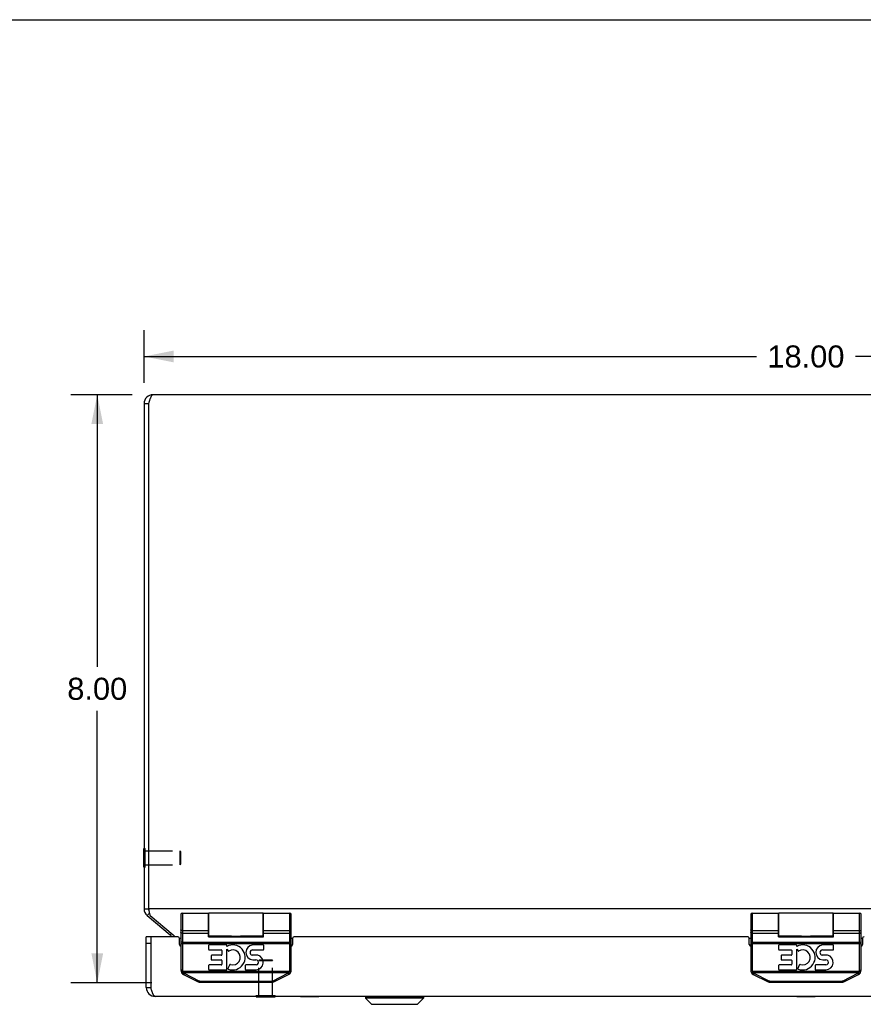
# Model space of a CAD drawing. Header units: inches. Extents: x 0 to 68, y 0 to 44.
# Tile 5 of 9: x 13.4 to 24.9, y 30.6 to 44. Entities that reach past the tile are written whole.
import ezdxf

# ---------------------------------------------------------------- set-up
doc = ezdxf.new("R2010")
doc.units = ezdxf.units.IN
doc.header["$LTSCALE"] = 3.74
doc.header["$MEASUREMENT"] = 0
doc.linetypes.add('HIDDEN', pattern=[0.2, 0.1, -0.1])
doc.layers.get('0').update_dxf_attribs({"linetype": 'CONTINUOUS'})
for name, color, linetype in [('02___PRT_ALL_AXES', 7, 'CONTINUOUS'), ('06___PRT_ALL_SURFS', 7, 'CONTINUOUS'), ('DEFAULT_2', 8, 'HIDDEN'), ('DIMENSIONS', 7, 'CONTINUOUS')]:
    doc.layers.add(name, color=color, linetype=linetype)
doc.styles.get("Standard").update_dxf_attribs({"font": 'arial.ttf'})
doc.dimstyles.new('DIMSTYLE_1', dxfattribs={"dimtxt": 0.3, "dimasz": 0.4, "dimexe": 0.09, "dimexo": 0.07, "dimgap": 0.0375, "dimtad": 0, "dimtih": 1, "dimtoh": 1, "dimzin": 4, "dimdsep": 46, "dimtxsty": 'Standard', "dimblk": '_FILLED', "dimblk1": '_FILLED', "dimblk2": '_FILLED', "dimcen": 0.09, "dimazin": 1, "dimtfac": 1, "dimtofl": 0, "dimtmove": 0, "dimatfit": 3, "dimldrblk": '_FILLED', "dimfxl": 0, "dimtolj": 1, "dimtzin": 4, "dimarcsym": 0})

# ---------------------------------------------------------------- blocks, each defined once
blk = doc.blocks.new('_FILLED')
at = {"color": 0, "linetype": 'ByBlock'}
blk.add_solid([(0, 0), (-1, 0.2), (-1, -0.2)], dxfattribs=at)
blk = doc.blocks.new('*D3')
at = {"layer": 'DIMENSIONS', "color": 2, "linetype": 'Continuous'}
for p, q in [((15.088, 39.059), (15.088, 39.779)), ((33.088, 39.059), (33.088, 39.779)), ((15.088, 39.419), (23.414, 39.419)), ((33.088, 39.419), (24.763, 39.419))]:
    blk.add_line(p, q, dxfattribs=at)
at = {"layer": 'DIMENSIONS', "color": 2, "linetype": 'Continuous', "xscale": 0.4, "yscale": 0.4, "zscale": 0.4, "rotation": 180}
blk.add_blockref('_FILLED', (15.088, 39.419), dxfattribs=at)
at = {"layer": 'DIMENSIONS', "color": 2, "linetype": 'Continuous', "xscale": 0.4, "yscale": 0.4, "zscale": 0.4}
blk.add_blockref('_FILLED', (33.088, 39.419), dxfattribs=at)
at = {"layer": 'DIMENSIONS', "color": 2, "linetype": 'Continuous', "insert": (24.088, 39.569), "char_height": 0.3, "width": 1.04833, "attachment_point": 2, "line_spacing_factor": 0.9}
blk.add_mtext('18.00', dxfattribs=at)
blk = doc.blocks.new('*D5')
at = {"layer": 'DIMENSIONS', "color": 2, "linetype": 'Continuous'}
for p, q in [((14.928, 38.899), (14.091, 38.899)), ((14.451, 38.899), (14.451, 35.199)), ((14.451, 30.899), (14.451, 34.599)), ((15.192, 30.899), (14.091, 30.899))]:
    blk.add_line(p, q, dxfattribs=at)
at = {"layer": 'DIMENSIONS', "color": 2, "linetype": 'Continuous', "xscale": 0.4, "yscale": 0.4, "zscale": 0.4}
for p, rotation in [((14.451, 38.899), 90), ((14.451, 30.899), 270)]:
    blk.add_blockref('_FILLED', p, dxfattribs=dict(at, rotation=rotation))
at = {"layer": 'DIMENSIONS', "color": 2, "linetype": 'Continuous', "insert": (14.451, 35.049), "char_height": 0.3, "width": 0.81524, "attachment_point": 2, "line_spacing_factor": 0.9}
blk.add_mtext('8.00', dxfattribs=at)

msp = doc.modelspace()

# ---------------------------------------------------------------- linework, layer by layer
at = {"color": 7, "linetype": 'Continuous'}
for p, q in [((0, 44), (68, 44)), ((15.0884, 38.7791), (15.1484, 38.7791)), ((15.0844, 32.4721), (15.0844, 32.7281)), ((15.0844, 32.7281), (15.0884, 32.7281)), ((15.0844, 32.4721), (15.0884, 32.4721)), ((15.0884, 31.9061), (15.1484, 31.9061)), ((15.1313, 31.8141), (15.1605, 31.849)), ((15.5884, 31.827), (15.5884, 31.0697)), ((15.6084, 31.847), (15.6084, 31.0697)), ((15.9634, 31.5229), (15.9634, 31.847)), ((15.9684, 31.532), (15.9684, 31.847)), ((16.7084, 31.532), (16.7084, 31.847)), ((16.7134, 31.5229), (16.7134, 31.847)), ((17.0684, 31.0697), (17.0684, 31.847)), ((17.0884, 31.0697), (17.0884, 31.827)), ((23.3384, 31.827), (23.3384, 31.0697)), ((23.3584, 31.847), (23.3584, 31.0697)), ((23.7134, 31.5229), (23.7134, 31.847)), ((23.7184, 31.532), (23.7184, 31.847)), ((24.4584, 31.532), (24.4584, 31.847)), ((24.4634, 31.5229), (24.4634, 31.847)), ((24.8184, 31.0697), (24.8184, 31.847)), ((24.8384, 31.0697), (24.8384, 31.827)), ((15.5884, 31.6197), (15.5884, 31.6202)), ((15.5885, 31.6193), (15.5884, 31.6198)), ((15.6084, 31.6102), (15.9634, 31.6102)), ((15.6084, 31.6101), (15.9634, 31.6101)), ((16.7134, 31.6102), (17.0684, 31.6102)), ((16.7134, 31.6101), (17.0684, 31.6101)), ((17.0884, 31.6197), (17.0884, 31.6202)), ((23.3384, 31.6197), (23.3384, 31.6202)), ((23.3385, 31.6193), (23.3384, 31.6198)), ((23.3584, 31.6102), (23.7134, 31.6102)), ((23.3584, 31.6101), (23.7134, 31.6101)), ((24.4634, 31.6102), (24.8184, 31.6102)), ((24.4634, 31.6101), (24.8184, 31.6101)), ((24.8384, 31.6197), (24.8384, 31.6202)), ((15.1784, 31.524), (15.1184, 31.524)), ((15.1784, 31.524), (15.1784, 30.834)), ((15.4446, 31.5512), (15.4605, 31.5702)), ((15.6084, 31.5742), (15.9634, 31.5742)), ((15.9684, 31.5371), (15.9634, 31.5371)), ((15.9634, 31.5305), (16.7134, 31.5305)), ((15.9634, 31.5229), (16.7134, 31.5229)), ((16.2785, 31.532), (16.2835, 31.5321)), ((16.2931, 31.5322), (16.31, 31.5324)), ((16.31, 31.5324), (16.317, 31.5325)), ((16.3527, 31.5326), (16.3598, 31.5325)), ((16.3598, 31.5325), (16.3668, 31.5324)), ((16.3668, 31.5324), (16.3836, 31.5322)), ((16.3836, 31.5322), (16.3901, 31.5321)), ((16.7134, 31.5371), (16.7084, 31.5371)), ((16.7134, 31.5742), (17.0684, 31.5742)), ((23.3584, 31.5742), (23.7134, 31.5742)), ((23.7184, 31.5371), (23.7134, 31.5371)), ((23.7134, 31.5305), (24.4634, 31.5305)), ((23.7134, 31.5229), (24.4634, 31.5229)), ((24.0285, 31.532), (24.0335, 31.5321)), ((24.0431, 31.5322), (24.06, 31.5324)), ((24.06, 31.5324), (24.067, 31.5325)), ((24.1027, 31.5326), (24.1098, 31.5325)), ((24.1098, 31.5325), (24.1168, 31.5324)), ((24.1168, 31.5324), (24.1336, 31.5322)), ((24.1336, 31.5322), (24.1401, 31.5321)), ((24.4634, 31.5371), (24.4584, 31.5371)), ((24.4634, 31.5742), (24.8184, 31.5742)), ((15.1784, 31.434), (15.1184, 31.434)), ((15.5884, 31.4343), (17.0884, 31.4343)), ((15.6084, 31.4535), (17.0693, 31.4535)), ((23.3384, 31.4343), (24.8384, 31.4343)), ((23.3584, 31.4535), (24.8193, 31.4535)), ((15.6084, 31.0697), (15.5884, 31.0697)), ((15.6101, 31.0577), (15.5909, 31.0521)), ((15.6101, 31.0577), (17.0667, 31.0577)), ((15.6176, 31.0404), (17.0591, 31.0404)), ((15.6229, 31.0138), (15.8252, 30.9126)), ((15.6293, 31.024), (15.6285, 31.0224)), ((15.6302, 31.0256), (15.6293, 31.024)), ((15.631, 31.0272), (15.6302, 31.0256)), ((15.6319, 31.0289), (15.631, 31.0272)), ((15.6319, 31.0289), (15.8341, 30.9278)), ((16.8426, 30.9278), (17.0449, 31.0289)), ((16.8516, 30.9126), (17.0538, 31.0138)), ((17.0449, 31.0289), (17.0458, 31.0272)), ((17.0458, 31.0272), (17.0466, 31.0256)), ((17.0466, 31.0256), (17.0475, 31.024)), ((17.0475, 31.024), (17.0483, 31.0224)), ((17.0483, 31.0224), (17.0491, 31.021)), ((17.0667, 31.0577), (17.0859, 31.0521)), ((17.0684, 31.0697), (17.0884, 31.0697)), ((23.3584, 31.0697), (23.3384, 31.0697)), ((23.3601, 31.0577), (23.3409, 31.0521)), ((23.3601, 31.0577), (24.8167, 31.0577)), ((23.3676, 31.0404), (24.8091, 31.0404)), ((23.3729, 31.0138), (23.5752, 30.9126)), ((23.3793, 31.024), (23.3785, 31.0224)), ((23.3802, 31.0256), (23.3793, 31.024)), ((23.381, 31.0272), (23.3802, 31.0256)), ((23.3819, 31.0289), (23.381, 31.0272)), ((23.3819, 31.0289), (23.5841, 30.9278)), ((24.5926, 30.9278), (24.7949, 31.0289)), ((24.6016, 30.9126), (24.8038, 31.0138)), ((24.7949, 31.0289), (24.7958, 31.0272)), ((24.7958, 31.0272), (24.7966, 31.0256)), ((24.7966, 31.0256), (24.7975, 31.024)), ((24.7975, 31.024), (24.7983, 31.0224)), ((24.7983, 31.0224), (24.7991, 31.021)), ((24.8167, 31.0577), (24.8359, 31.0521)), ((24.8184, 31.0697), (24.8384, 31.0697)), ((15.1184, 30.834), (15.1784, 30.834)), ((15.8316, 30.9228), (15.8307, 30.9213)), ((15.8324, 30.9244), (15.8316, 30.9228)), ((15.8333, 30.9261), (15.8324, 30.9244)), ((15.8341, 30.9278), (15.8333, 30.9261)), ((15.8531, 30.9233), (15.8531, 30.906)), ((15.8531, 30.9233), (16.8236, 30.9233)), ((15.8531, 30.906), (16.8236, 30.906)), ((16.8236, 30.9233), (16.8236, 30.906)), ((16.8426, 30.9278), (16.8435, 30.9261)), ((16.8435, 30.9261), (16.8444, 30.9244)), ((16.8444, 30.9244), (16.8452, 30.9228)), ((16.8452, 30.9228), (16.846, 30.9213)), ((16.846, 30.9213), (16.8468, 30.9199)), ((23.5824, 30.9244), (23.5816, 30.9228)), ((23.5833, 30.9261), (23.5824, 30.9244)), ((23.5841, 30.9278), (23.5833, 30.9261)), ((23.6031, 30.9233), (24.5736, 30.9233)), ((23.6031, 30.9233), (23.6031, 30.906)), ((23.6031, 30.906), (24.5736, 30.906)), ((24.5736, 30.9233), (24.5736, 30.906)), ((24.5926, 30.9278), (24.5935, 30.9261)), ((24.5935, 30.9261), (24.5944, 30.9244)), ((24.5944, 30.9244), (24.5952, 30.9228)), ((24.5952, 30.9228), (24.596, 30.9213)), ((24.596, 30.9213), (24.5968, 30.9199)), ((16.6134, 30.71), (16.6134, 30.714)), ((16.6134, 30.71), (16.8694, 30.71)), ((16.8694, 30.71), (16.8694, 30.714)), ((18.0993, 30.711), (18.0993, 30.6922)), ((18.0993, 30.711), (18.8874, 30.711)), ((18.0993, 30.6922), (18.1825, 30.6091)), ((18.8874, 30.6922), (18.0993, 30.6922)), ((18.8874, 30.6922), (18.8043, 30.6091)), ((18.8874, 30.711), (18.8874, 30.6922)), ((18.1825, 30.6091), (18.8043, 30.6091)), ((18.1875, 30.607), (18.7993, 30.607))]:
    msp.add_line(p, q, dxfattribs=at)
at = {"color": 3, "linetype": 'Continuous'}
for p, q in [((32.9684, 38.8991), (15.2084, 38.8991)), ((15.0884, 38.7791), (15.0884, 31.9061)), ((15.1484, 38.7791), (15.1484, 31.9061)), ((15.1484, 31.9061), (15.1514, 31.8911)), ((33.0284, 31.9061), (15.1484, 31.9061)), ((15.1313, 31.8141), (15.4446, 31.5512)), ((15.1698, 31.8141), (15.4832, 31.5512)), ((15.1184, 30.834), (15.1184, 31.524)), ((15.1834, 30.8184), (15.1834, 31.524)), ((15.5484, 31.524), (15.1834, 31.524)), ((15.5684, 31.5052), (15.5884, 31.5052)), ((15.5684, 31.419), (15.5684, 31.504)), ((17.0884, 31.5052), (17.1084, 31.5052)), ((17.1084, 31.504), (17.1084, 31.419)), ((23.2984, 31.524), (17.1284, 31.524)), ((23.3184, 31.5052), (23.3384, 31.5052)), ((23.3184, 31.419), (23.3184, 31.504)), ((24.8384, 31.5052), (24.8584, 31.5052)), ((24.8584, 31.504), (24.8584, 31.419)), ((32.9384, 30.714), (15.2384, 30.714))]:
    msp.add_line(p, q, dxfattribs=at)
for points in [[(15.2084, 38.8991), (15.2059, 38.8988), (15.2034, 38.8981), (15.2009, 38.8968), (15.1984, 38.895), (15.1959, 38.8927), (15.1934, 38.8899), (15.1909, 38.8867), (15.1884, 38.883), (15.1859, 38.8789), (15.1834, 38.8743), (15.1809, 38.8693), (15.1784, 38.864), (15.1759, 38.8582), (15.1734, 38.8521), (15.1709, 38.8457), (15.1684, 38.8391), (15.1659, 38.8322), (15.1634, 38.8251), (15.1609, 38.8177), (15.1584, 38.8102), (15.1559, 38.8025), (15.1534, 38.7947), (15.1509, 38.7869), (15.1484, 38.7791)], [(15.1514, 31.8911), (15.153, 31.8837), (15.1545, 31.8764), (15.156, 31.8693), (15.1576, 31.8622), (15.1591, 31.8553), (15.1606, 31.8487), (15.1622, 31.8422), (15.1637, 31.836), (15.1652, 31.8301), (15.1668, 31.8244), (15.1683, 31.8191), (15.1698, 31.8141)], [(15.5104, 31.524), (15.5089, 31.5257), (15.5046, 31.5306), (15.5003, 31.5352), (15.496, 31.5396), (15.4918, 31.5438), (15.4875, 31.5477), (15.4832, 31.5512)], [(15.1897, 30.7989), (15.1876, 30.8053), (15.1855, 30.8118), (15.1834, 30.8184)], [(15.2384, 30.714), (15.2363, 30.7142), (15.2342, 30.7148), (15.232, 30.7157), (15.2299, 30.717), (15.2278, 30.7186), (15.2257, 30.7206), (15.2236, 30.7229), (15.2215, 30.7256), (15.2193, 30.7286), (15.2172, 30.732), (15.2151, 30.7356), (15.213, 30.7396), (15.2109, 30.7438), (15.2088, 30.7483), (15.2067, 30.7531), (15.2045, 30.7582), (15.2024, 30.7634), (15.2003, 30.7689), (15.1982, 30.7746), (15.1961, 30.7804), (15.194, 30.7865), (15.1918, 30.7926), (15.1897, 30.7989)]]:
    msp.add_lwpolyline(points, dxfattribs=at)
at = {"color": 7, "linetype": 'Continuous'}
for points in [[(15.6084, 31.6101), (15.6075, 31.6101), (15.6065, 31.6102), (15.6056, 31.6102), (15.6047, 31.6103), (15.6038, 31.6104), (15.6029, 31.6105), (15.602, 31.6107), (15.6012, 31.6108), (15.6003, 31.611), (15.5995, 31.6112), (15.5987, 31.6114), (15.5979, 31.6116), (15.5971, 31.6119), (15.5963, 31.6122), (15.5956, 31.6125), (15.5949, 31.6128), (15.5942, 31.6131), (15.5936, 31.6134), (15.593, 31.6138), (15.5924, 31.6141), (15.5919, 31.6145), (15.5914, 31.6149), (15.5909, 31.6153), (15.5905, 31.6157), (15.5901, 31.6161), (15.5897, 31.6166), (15.5894, 31.617), (15.5891, 31.6175), (15.5889, 31.6179), (15.5887, 31.6184), (15.5886, 31.6188), (15.5885, 31.6193)], [(15.6084, 31.6102), (15.6075, 31.6102), (15.6065, 31.6102), (15.6056, 31.6103), (15.6047, 31.6103), (15.6038, 31.6104), (15.6029, 31.6106), (15.602, 31.6107), (15.6012, 31.6108), (15.6003, 31.611), (15.5995, 31.6112), (15.5987, 31.6114), (15.5979, 31.6117), (15.5971, 31.6119), (15.5963, 31.6122), (15.5956, 31.6125), (15.5949, 31.6128), (15.5942, 31.6131), (15.5936, 31.6135), (15.593, 31.6138), (15.5924, 31.6142), (15.5919, 31.6145), (15.5914, 31.6149), (15.5909, 31.6153), (15.5905, 31.6158), (15.5901, 31.6162), (15.5897, 31.6166), (15.5894, 31.617), (15.5891, 31.6175), (15.5889, 31.6179), (15.5887, 31.6184), (15.5886, 31.6189), (15.5885, 31.6193)], [(17.0684, 31.6101), (17.0693, 31.6101), (17.0702, 31.6102), (17.0711, 31.6102), (17.0721, 31.6103), (17.073, 31.6104), (17.0739, 31.6105), (17.0747, 31.6107), (17.0756, 31.6108), (17.0765, 31.611), (17.0773, 31.6112), (17.0781, 31.6114), (17.0789, 31.6116), (17.0797, 31.6119), (17.0804, 31.6122), (17.0812, 31.6125), (17.0819, 31.6128), (17.0825, 31.6131), (17.0832, 31.6134), (17.0838, 31.6138), (17.0843, 31.6141), (17.0849, 31.6145), (17.0854, 31.6149), (17.0859, 31.6153), (17.0863, 31.6157), (17.0867, 31.6161), (17.087, 31.6166), (17.0873, 31.617), (17.0876, 31.6175), (17.0879, 31.6179), (17.088, 31.6184), (17.0882, 31.6188), (17.0883, 31.6193), (17.0884, 31.6198)], [(17.0684, 31.6102), (17.0693, 31.6102), (17.0702, 31.6102), (17.0711, 31.6103), (17.0721, 31.6103), (17.073, 31.6104), (17.0739, 31.6106), (17.0747, 31.6107), (17.0756, 31.6108), (17.0765, 31.611), (17.0773, 31.6112), (17.0781, 31.6114), (17.0789, 31.6117), (17.0797, 31.6119), (17.0804, 31.6122), (17.0812, 31.6125), (17.0819, 31.6128), (17.0825, 31.6131), (17.0832, 31.6135), (17.0838, 31.6138), (17.0843, 31.6142), (17.0849, 31.6145), (17.0854, 31.6149), (17.0859, 31.6153), (17.0863, 31.6158), (17.0867, 31.6162), (17.087, 31.6166), (17.0873, 31.617), (17.0876, 31.6175), (17.0879, 31.6179), (17.088, 31.6184), (17.0882, 31.6189), (17.0883, 31.6193)], [(23.3584, 31.6101), (23.3575, 31.6101), (23.3565, 31.6102), (23.3556, 31.6102), (23.3547, 31.6103), (23.3538, 31.6104), (23.3529, 31.6105), (23.352, 31.6107), (23.3512, 31.6108), (23.3503, 31.611), (23.3495, 31.6112), (23.3487, 31.6114), (23.3479, 31.6116), (23.3471, 31.6119), (23.3463, 31.6122), (23.3456, 31.6125), (23.3449, 31.6128), (23.3442, 31.6131), (23.3436, 31.6134), (23.343, 31.6138), (23.3424, 31.6141), (23.3419, 31.6145), (23.3414, 31.6149), (23.3409, 31.6153), (23.3405, 31.6157), (23.3401, 31.6161), (23.3397, 31.6166), (23.3394, 31.617), (23.3391, 31.6175), (23.3389, 31.6179), (23.3387, 31.6184), (23.3386, 31.6188), (23.3385, 31.6193)], [(23.3584, 31.6102), (23.3575, 31.6102), (23.3565, 31.6102), (23.3556, 31.6103), (23.3547, 31.6103), (23.3538, 31.6104), (23.3529, 31.6106), (23.352, 31.6107), (23.3512, 31.6108), (23.3503, 31.611), (23.3495, 31.6112), (23.3487, 31.6114), (23.3479, 31.6117), (23.3471, 31.6119), (23.3463, 31.6122), (23.3456, 31.6125), (23.3449, 31.6128), (23.3442, 31.6131), (23.3436, 31.6135), (23.343, 31.6138), (23.3424, 31.6142), (23.3419, 31.6145), (23.3414, 31.6149), (23.3409, 31.6153), (23.3405, 31.6158), (23.3401, 31.6162), (23.3397, 31.6166), (23.3394, 31.617), (23.3391, 31.6175), (23.3389, 31.6179), (23.3387, 31.6184), (23.3386, 31.6189), (23.3385, 31.6193)], [(24.8184, 31.6101), (24.8193, 31.6101), (24.8202, 31.6102), (24.8211, 31.6102), (24.8221, 31.6103), (24.823, 31.6104), (24.8239, 31.6105), (24.8247, 31.6107), (24.8256, 31.6108), (24.8265, 31.611), (24.8273, 31.6112), (24.8281, 31.6114), (24.8289, 31.6116), (24.8297, 31.6119), (24.8304, 31.6122), (24.8312, 31.6125), (24.8319, 31.6128), (24.8325, 31.6131), (24.8332, 31.6134), (24.8338, 31.6138), (24.8343, 31.6141), (24.8349, 31.6145), (24.8354, 31.6149), (24.8359, 31.6153), (24.8363, 31.6157), (24.8367, 31.6161), (24.837, 31.6166), (24.8373, 31.617), (24.8376, 31.6175), (24.8379, 31.6179), (24.838, 31.6184), (24.8382, 31.6188), (24.8383, 31.6193), (24.8384, 31.6198)], [(24.8184, 31.6102), (24.8193, 31.6102), (24.8202, 31.6102), (24.8211, 31.6103), (24.8221, 31.6103), (24.823, 31.6104), (24.8239, 31.6106), (24.8247, 31.6107), (24.8256, 31.6108), (24.8265, 31.611), (24.8273, 31.6112), (24.8281, 31.6114), (24.8289, 31.6117), (24.8297, 31.6119), (24.8304, 31.6122), (24.8312, 31.6125), (24.8319, 31.6128), (24.8325, 31.6131), (24.8332, 31.6135), (24.8338, 31.6138), (24.8343, 31.6142), (24.8349, 31.6145), (24.8354, 31.6149), (24.8359, 31.6153), (24.8363, 31.6158), (24.8367, 31.6162), (24.837, 31.6166), (24.8373, 31.617), (24.8376, 31.6175), (24.8379, 31.6179), (24.838, 31.6184), (24.8382, 31.6189), (24.8383, 31.6193)], [(15.6084, 31.5742), (15.6075, 31.5742), (15.6065, 31.5742), (15.6056, 31.5743), (15.6047, 31.5744), (15.6038, 31.5746), (15.6029, 31.5747), (15.602, 31.575), (15.6012, 31.5752), (15.6003, 31.5755), (15.5995, 31.5758), (15.5987, 31.5761), (15.5979, 31.5764), (15.5971, 31.5768), (15.5963, 31.5772), (15.5956, 31.5777), (15.5949, 31.5781), (15.5942, 31.5786), (15.5936, 31.5791), (15.593, 31.5796), (15.5924, 31.5802), (15.5919, 31.5808), (15.5914, 31.5813), (15.5909, 31.5819), (15.5905, 31.5826), (15.5901, 31.5832), (15.5897, 31.5838), (15.5894, 31.5845), (15.5891, 31.5852), (15.5889, 31.5858), (15.5887, 31.5865), (15.5886, 31.5872), (15.5885, 31.5879), (15.5884, 31.5886), (15.5884, 31.5893)], [(16.2835, 31.5321), (16.2867, 31.5321), (16.2931, 31.5322)], [(16.317, 31.5325), (16.3241, 31.5326), (16.3276, 31.5326), (16.3312, 31.5326), (16.3348, 31.5326), (16.3384, 31.5327), (16.342, 31.5326), (16.3456, 31.5326), (16.3491, 31.5326), (16.3527, 31.5326)], [(16.3901, 31.5321), (16.3932, 31.5321), (16.3983, 31.532)], [(17.0684, 31.5742), (17.0693, 31.5742), (17.0702, 31.5742), (17.0711, 31.5743), (17.0721, 31.5744), (17.073, 31.5746), (17.0739, 31.5747), (17.0747, 31.575), (17.0756, 31.5752), (17.0765, 31.5755), (17.0773, 31.5758), (17.0781, 31.5761), (17.0789, 31.5764), (17.0797, 31.5768), (17.0804, 31.5772), (17.0812, 31.5777), (17.0819, 31.5781), (17.0825, 31.5786), (17.0832, 31.5791), (17.0838, 31.5796), (17.0843, 31.5802), (17.0849, 31.5808), (17.0854, 31.5813), (17.0859, 31.5819), (17.0863, 31.5826), (17.0867, 31.5832), (17.087, 31.5838), (17.0873, 31.5845), (17.0876, 31.5852), (17.0879, 31.5858), (17.088, 31.5865), (17.0882, 31.5872), (17.0883, 31.5879), (17.0884, 31.5886), (17.0884, 31.5893)], [(23.3584, 31.5742), (23.3575, 31.5742), (23.3565, 31.5742), (23.3556, 31.5743), (23.3547, 31.5744), (23.3538, 31.5746), (23.3529, 31.5747), (23.352, 31.575), (23.3512, 31.5752), (23.3503, 31.5755), (23.3495, 31.5758), (23.3487, 31.5761), (23.3479, 31.5764), (23.3471, 31.5768), (23.3463, 31.5772), (23.3456, 31.5777), (23.3449, 31.5781), (23.3442, 31.5786), (23.3436, 31.5791), (23.343, 31.5796), (23.3424, 31.5802), (23.3419, 31.5808), (23.3414, 31.5813), (23.3409, 31.5819), (23.3405, 31.5826), (23.3401, 31.5832), (23.3397, 31.5838), (23.3394, 31.5845), (23.3391, 31.5852), (23.3389, 31.5858), (23.3387, 31.5865), (23.3386, 31.5872), (23.3385, 31.5879), (23.3384, 31.5886), (23.3384, 31.5893)], [(24.0335, 31.5321), (24.0367, 31.5321), (24.0431, 31.5322)], [(24.067, 31.5325), (24.0741, 31.5326), (24.0776, 31.5326), (24.0812, 31.5326), (24.0848, 31.5326), (24.0884, 31.5327), (24.092, 31.5326), (24.0956, 31.5326), (24.0991, 31.5326), (24.1027, 31.5326)], [(24.1401, 31.5321), (24.1432, 31.5321), (24.1483, 31.532)], [(24.8184, 31.5742), (24.8193, 31.5742), (24.8202, 31.5742), (24.8211, 31.5743), (24.8221, 31.5744), (24.823, 31.5746), (24.8239, 31.5747), (24.8247, 31.575), (24.8256, 31.5752), (24.8265, 31.5755), (24.8273, 31.5758), (24.8281, 31.5761), (24.8289, 31.5764), (24.8297, 31.5768), (24.8304, 31.5772), (24.8312, 31.5777), (24.8319, 31.5781), (24.8325, 31.5786), (24.8332, 31.5791), (24.8338, 31.5796), (24.8343, 31.5802), (24.8349, 31.5808), (24.8354, 31.5813), (24.8359, 31.5819), (24.8363, 31.5826), (24.8367, 31.5832), (24.837, 31.5838), (24.8373, 31.5845), (24.8376, 31.5852), (24.8379, 31.5858), (24.838, 31.5865), (24.8382, 31.5872), (24.8383, 31.5879), (24.8384, 31.5886), (24.8384, 31.5893)], [(15.6084, 31.4535), (15.6075, 31.4535), (15.6065, 31.4535), (15.6056, 31.4535), (15.6047, 31.4535), (15.6038, 31.4536), (15.6029, 31.4536), (15.602, 31.4537), (15.6012, 31.4537), (15.6003, 31.4538), (15.5995, 31.4538), (15.5987, 31.4539), (15.5979, 31.454), (15.5971, 31.454), (15.5963, 31.4541), (15.5956, 31.4542), (15.5949, 31.4543), (15.5942, 31.4544), (15.5936, 31.4545), (15.593, 31.4546), (15.5924, 31.4547), (15.5919, 31.4548), (15.5914, 31.4549), (15.5909, 31.4551), (15.5905, 31.4552), (15.5901, 31.4553), (15.5897, 31.4555), (15.5894, 31.4556), (15.5891, 31.4557), (15.5889, 31.4559), (15.5887, 31.456), (15.5886, 31.4561), (15.5885, 31.4563), (15.5884, 31.4564), (15.5884, 31.4566)], [(17.0693, 31.4535), (17.0702, 31.4535), (17.0711, 31.4535), (17.0721, 31.4535), (17.073, 31.4536), (17.0739, 31.4536), (17.0747, 31.4537), (17.0756, 31.4537), (17.0765, 31.4538), (17.0773, 31.4538), (17.0781, 31.4539), (17.0789, 31.454), (17.0797, 31.454), (17.0804, 31.4541), (17.0812, 31.4542), (17.0819, 31.4543), (17.0825, 31.4544), (17.0832, 31.4545), (17.0838, 31.4546), (17.0843, 31.4547), (17.0849, 31.4548), (17.0854, 31.4549), (17.0859, 31.4551), (17.0863, 31.4552), (17.0867, 31.4553), (17.087, 31.4555), (17.0873, 31.4556), (17.0876, 31.4557), (17.0879, 31.4559), (17.088, 31.456), (17.0882, 31.4561), (17.0883, 31.4563), (17.0884, 31.4564), (17.0884, 31.4566)], [(23.3584, 31.4535), (23.3575, 31.4535), (23.3565, 31.4535), (23.3556, 31.4535), (23.3547, 31.4535), (23.3538, 31.4536), (23.3529, 31.4536), (23.352, 31.4537), (23.3512, 31.4537), (23.3503, 31.4538), (23.3495, 31.4538), (23.3487, 31.4539), (23.3479, 31.454), (23.3471, 31.454), (23.3463, 31.4541), (23.3456, 31.4542), (23.3449, 31.4543), (23.3442, 31.4544), (23.3436, 31.4545), (23.343, 31.4546), (23.3424, 31.4547), (23.3419, 31.4548), (23.3414, 31.4549), (23.3409, 31.4551), (23.3405, 31.4552), (23.3401, 31.4553), (23.3397, 31.4555), (23.3394, 31.4556), (23.3391, 31.4557), (23.3389, 31.4559), (23.3387, 31.456), (23.3386, 31.4561), (23.3385, 31.4563), (23.3384, 31.4564), (23.3384, 31.4566)], [(24.8193, 31.4535), (24.8202, 31.4535), (24.8211, 31.4535), (24.8221, 31.4535), (24.823, 31.4536), (24.8239, 31.4536), (24.8247, 31.4537), (24.8256, 31.4537), (24.8265, 31.4538), (24.8273, 31.4538), (24.8281, 31.4539), (24.8289, 31.454), (24.8297, 31.454), (24.8304, 31.4541), (24.8312, 31.4542), (24.8319, 31.4543), (24.8325, 31.4544), (24.8332, 31.4545), (24.8338, 31.4546), (24.8343, 31.4547), (24.8349, 31.4548), (24.8354, 31.4549), (24.8359, 31.4551), (24.8363, 31.4552), (24.8367, 31.4553), (24.837, 31.4555), (24.8373, 31.4556), (24.8376, 31.4557), (24.8379, 31.4559), (24.838, 31.456), (24.8382, 31.4561), (24.8383, 31.4563), (24.8384, 31.4564), (24.8384, 31.4566)], [(15.6176, 31.0404), (15.6169, 31.0399), (15.6162, 31.0393), (15.6155, 31.0388), (15.6147, 31.0382), (15.614, 31.0377), (15.6133, 31.0372), (15.6126, 31.0367), (15.6119, 31.0362), (15.6113, 31.0357), (15.6106, 31.0352), (15.61, 31.0348), (15.6093, 31.0344), (15.6087, 31.034), (15.6081, 31.0336), (15.6076, 31.0332), (15.607, 31.0329), (15.6065, 31.0325), (15.606, 31.0322), (15.6055, 31.032), (15.6051, 31.0317), (15.6046, 31.0315), (15.6042, 31.0313), (15.6039, 31.0311), (15.6035, 31.031), (15.6032, 31.0309), (15.603, 31.0308), (15.6027, 31.0307), (15.6025, 31.0306), (15.6023, 31.0306), (15.6022, 31.0306), (15.6021, 31.0307), (15.602, 31.0307)], [(15.6101, 31.0577), (15.6105, 31.0562), (15.6109, 31.0547), (15.6114, 31.0531), (15.612, 31.0516), (15.6125, 31.0502), (15.6131, 31.0487), (15.6138, 31.0473), (15.6145, 31.0458), (15.6152, 31.0444), (15.616, 31.0431), (15.6168, 31.0417), (15.6176, 31.0404)], [(15.6176, 31.0404), (15.6185, 31.0394), (15.6193, 31.0384), (15.6202, 31.0374), (15.6212, 31.0365), (15.6221, 31.0356), (15.6231, 31.0347), (15.6241, 31.0339), (15.6252, 31.0331), (15.6262, 31.0323), (15.6273, 31.0315), (15.6284, 31.0308), (15.6296, 31.0301), (15.6307, 31.0295), (15.6319, 31.0289)], [(15.6285, 31.0224), (15.6277, 31.021), (15.6273, 31.0203), (15.6269, 31.0197), (15.6266, 31.019), (15.6262, 31.0184), (15.6259, 31.0179), (15.6256, 31.0173), (15.6253, 31.0168), (15.625, 31.0164), (15.6247, 31.0159), (15.6245, 31.0156), (15.6242, 31.0152), (15.624, 31.0149), (15.6238, 31.0146), (15.6236, 31.0144), (15.6235, 31.0142), (15.6233, 31.014), (15.6232, 31.0139), (15.6231, 31.0138), (15.623, 31.0138), (15.6229, 31.0138)], [(17.0449, 31.0289), (17.0461, 31.0295), (17.0472, 31.0301), (17.0483, 31.0308), (17.0495, 31.0315), (17.0505, 31.0323), (17.0516, 31.0331), (17.0526, 31.0339), (17.0536, 31.0347), (17.0546, 31.0356), (17.0556, 31.0365), (17.0565, 31.0374), (17.0574, 31.0384), (17.0583, 31.0394), (17.0591, 31.0404)], [(17.0491, 31.021), (17.0495, 31.0203), (17.0498, 31.0197), (17.0502, 31.019), (17.0505, 31.0184), (17.0509, 31.0179), (17.0512, 31.0173), (17.0515, 31.0168), (17.0518, 31.0164), (17.052, 31.0159), (17.0523, 31.0156), (17.0525, 31.0152), (17.0528, 31.0149), (17.053, 31.0146), (17.0531, 31.0144), (17.0533, 31.0142), (17.0535, 31.014), (17.0536, 31.0139), (17.0537, 31.0138), (17.0538, 31.0138), (17.0538, 31.0138)], [(17.0591, 31.0404), (17.06, 31.0417), (17.0608, 31.0431), (17.0616, 31.0444), (17.0623, 31.0458), (17.063, 31.0473), (17.0636, 31.0487), (17.0642, 31.0502), (17.0648, 31.0516), (17.0653, 31.0531), (17.0658, 31.0547), (17.0663, 31.0562), (17.0667, 31.0577)], [(17.0591, 31.0404), (17.0599, 31.0399), (17.0606, 31.0393), (17.0613, 31.0388), (17.062, 31.0382), (17.0627, 31.0377), (17.0634, 31.0372), (17.0641, 31.0367), (17.0648, 31.0362), (17.0655, 31.0357), (17.0662, 31.0352), (17.0668, 31.0348), (17.0674, 31.0344), (17.068, 31.034), (17.0686, 31.0336), (17.0692, 31.0332), (17.0697, 31.0329), (17.0703, 31.0325), (17.0708, 31.0322), (17.0713, 31.032), (17.0717, 31.0317), (17.0721, 31.0315), (17.0725, 31.0313), (17.0729, 31.0311), (17.0732, 31.031), (17.0735, 31.0309), (17.0738, 31.0308), (17.074, 31.0307), (17.0743, 31.0306), (17.0744, 31.0306), (17.0746, 31.0306), (17.0747, 31.0307), (17.0748, 31.0307)], [(23.3676, 31.0404), (23.3669, 31.0399), (23.3662, 31.0393), (23.3655, 31.0388), (23.3647, 31.0382), (23.364, 31.0377), (23.3633, 31.0372), (23.3626, 31.0367), (23.3619, 31.0362), (23.3613, 31.0357), (23.3606, 31.0352), (23.36, 31.0348), (23.3593, 31.0344), (23.3587, 31.034), (23.3581, 31.0336), (23.3576, 31.0332), (23.357, 31.0329), (23.3565, 31.0325), (23.356, 31.0322), (23.3555, 31.032), (23.3551, 31.0317), (23.3546, 31.0315), (23.3542, 31.0313), (23.3539, 31.0311), (23.3535, 31.031), (23.3532, 31.0309), (23.353, 31.0308), (23.3527, 31.0307), (23.3525, 31.0306), (23.3523, 31.0306), (23.3522, 31.0306), (23.3521, 31.0307), (23.352, 31.0307)], [(23.3601, 31.0577), (23.3605, 31.0562), (23.3609, 31.0547), (23.3614, 31.0531), (23.362, 31.0516), (23.3625, 31.0502), (23.3631, 31.0487), (23.3638, 31.0473), (23.3645, 31.0458), (23.3652, 31.0444), (23.366, 31.0431), (23.3668, 31.0417), (23.3676, 31.0404)], [(23.3676, 31.0404), (23.3685, 31.0394), (23.3693, 31.0384), (23.3702, 31.0374), (23.3712, 31.0365), (23.3721, 31.0356), (23.3731, 31.0347), (23.3741, 31.0339), (23.3752, 31.0331), (23.3762, 31.0323), (23.3773, 31.0315), (23.3784, 31.0308), (23.3796, 31.0301), (23.3807, 31.0295), (23.3819, 31.0289)], [(23.3785, 31.0224), (23.3777, 31.021), (23.3773, 31.0203), (23.3769, 31.0197), (23.3766, 31.019), (23.3762, 31.0184), (23.3759, 31.0179), (23.3756, 31.0173), (23.3753, 31.0168), (23.375, 31.0164), (23.3747, 31.0159), (23.3745, 31.0156), (23.3742, 31.0152), (23.374, 31.0149), (23.3738, 31.0146), (23.3736, 31.0144), (23.3735, 31.0142), (23.3733, 31.014), (23.3732, 31.0139), (23.3731, 31.0138), (23.373, 31.0138), (23.3729, 31.0138)], [(24.7949, 31.0289), (24.7961, 31.0295), (24.7972, 31.0301), (24.7983, 31.0308), (24.7995, 31.0315), (24.8005, 31.0323), (24.8016, 31.0331), (24.8026, 31.0339), (24.8036, 31.0347), (24.8046, 31.0356), (24.8056, 31.0365), (24.8065, 31.0374), (24.8074, 31.0384), (24.8083, 31.0394), (24.8091, 31.0404)], [(24.7991, 31.021), (24.7995, 31.0203), (24.7998, 31.0197), (24.8002, 31.019), (24.8005, 31.0184), (24.8009, 31.0179), (24.8012, 31.0173), (24.8015, 31.0168), (24.8018, 31.0164), (24.802, 31.0159), (24.8023, 31.0156), (24.8025, 31.0152), (24.8028, 31.0149), (24.803, 31.0146), (24.8031, 31.0144), (24.8033, 31.0142), (24.8035, 31.014), (24.8036, 31.0139), (24.8037, 31.0138), (24.8038, 31.0138), (24.8038, 31.0138)], [(24.8091, 31.0404), (24.81, 31.0417), (24.8108, 31.0431), (24.8116, 31.0444), (24.8123, 31.0458), (24.813, 31.0473), (24.8136, 31.0487), (24.8142, 31.0502), (24.8148, 31.0516), (24.8153, 31.0531), (24.8158, 31.0547), (24.8163, 31.0562), (24.8167, 31.0577)], [(24.8091, 31.0404), (24.8099, 31.0399), (24.8106, 31.0393), (24.8113, 31.0388), (24.812, 31.0382), (24.8127, 31.0377), (24.8134, 31.0372), (24.8141, 31.0367), (24.8148, 31.0362), (24.8155, 31.0357), (24.8162, 31.0352), (24.8168, 31.0348), (24.8174, 31.0344), (24.818, 31.034), (24.8186, 31.0336), (24.8192, 31.0332), (24.8197, 31.0329), (24.8203, 31.0325), (24.8208, 31.0322), (24.8213, 31.032), (24.8217, 31.0317), (24.8221, 31.0315), (24.8225, 31.0313), (24.8229, 31.0311), (24.8232, 31.031), (24.8235, 31.0309), (24.8238, 31.0308), (24.824, 31.0307), (24.8243, 31.0306), (24.8244, 31.0306), (24.8246, 31.0306), (24.8247, 31.0307), (24.8248, 31.0307)], [(15.8307, 30.9213), (15.83, 30.9199), (15.8296, 30.9192), (15.8292, 30.9185), (15.8288, 30.9179), (15.8285, 30.9173), (15.8282, 30.9168), (15.8278, 30.9162), (15.8275, 30.9157), (15.8273, 30.9153), (15.827, 30.9148), (15.8267, 30.9144), (15.8265, 30.9141), (15.8263, 30.9137), (15.8261, 30.9135), (15.8259, 30.9132), (15.8257, 30.913), (15.8256, 30.9129), (15.8254, 30.9128), (15.8253, 30.9127), (15.8253, 30.9126), (15.8252, 30.9126)], [(15.8341, 30.9278), (15.8354, 30.9272), (15.8367, 30.9266), (15.838, 30.9261), (15.8393, 30.9256), (15.8407, 30.9251), (15.842, 30.9248), (15.8434, 30.9244), (15.8448, 30.9241), (15.8461, 30.9239), (15.8475, 30.9236), (15.8489, 30.9235), (15.8503, 30.9234), (15.8517, 30.9233), (15.8531, 30.9233)], [(16.8236, 30.9233), (16.825, 30.9233), (16.8264, 30.9234), (16.8278, 30.9235), (16.8292, 30.9236), (16.8306, 30.9239), (16.832, 30.9241), (16.8334, 30.9244), (16.8348, 30.9248), (16.8361, 30.9251), (16.8374, 30.9256), (16.8388, 30.9261), (16.8401, 30.9266), (16.8414, 30.9272), (16.8426, 30.9278)], [(16.8468, 30.9199), (16.8472, 30.9192), (16.8476, 30.9185), (16.8479, 30.9179), (16.8483, 30.9173), (16.8486, 30.9168), (16.8489, 30.9162), (16.8492, 30.9157), (16.8495, 30.9153), (16.8498, 30.9148), (16.85, 30.9144), (16.8503, 30.9141), (16.8505, 30.9137), (16.8507, 30.9135), (16.8509, 30.9132), (16.8511, 30.913), (16.8512, 30.9129), (16.8513, 30.9128), (16.8514, 30.9127), (16.8515, 30.9126), (16.8516, 30.9126)], [(23.5816, 30.9228), (23.5807, 30.9213), (23.5803, 30.9206), (23.58, 30.9199), (23.5796, 30.9192), (23.5792, 30.9185), (23.5788, 30.9179), (23.5785, 30.9173), (23.5782, 30.9168), (23.5778, 30.9162), (23.5775, 30.9157), (23.5773, 30.9153), (23.577, 30.9148), (23.5767, 30.9144), (23.5765, 30.9141), (23.5763, 30.9137), (23.5761, 30.9135), (23.5759, 30.9132), (23.5757, 30.913), (23.5756, 30.9129), (23.5754, 30.9128), (23.5753, 30.9127), (23.5753, 30.9126), (23.5752, 30.9126)], [(23.5841, 30.9278), (23.5854, 30.9272), (23.5867, 30.9266), (23.588, 30.9261), (23.5893, 30.9256), (23.5907, 30.9251), (23.592, 30.9248), (23.5934, 30.9244), (23.5948, 30.9241), (23.5961, 30.9239), (23.5975, 30.9236), (23.5989, 30.9235), (23.6003, 30.9234), (23.6017, 30.9233), (23.6031, 30.9233)], [(24.5736, 30.9233), (24.575, 30.9233), (24.5764, 30.9234), (24.5778, 30.9235), (24.5792, 30.9236), (24.5806, 30.9239), (24.582, 30.9241), (24.5834, 30.9244), (24.5848, 30.9248), (24.5861, 30.9251), (24.5874, 30.9256), (24.5888, 30.9261), (24.5901, 30.9266), (24.5914, 30.9272), (24.5926, 30.9278)], [(24.5968, 30.9199), (24.5972, 30.9192), (24.5976, 30.9185), (24.5979, 30.9179), (24.5983, 30.9173), (24.5986, 30.9168), (24.5989, 30.9162), (24.5992, 30.9157), (24.5995, 30.9153), (24.5998, 30.9148), (24.6, 30.9144), (24.6003, 30.9141), (24.6005, 30.9137), (24.6007, 30.9135), (24.6009, 30.9132), (24.6011, 30.913), (24.6012, 30.9129), (24.6013, 30.9128), (24.6014, 30.9127), (24.6015, 30.9126), (24.6016, 30.9126)]]:
    msp.add_lwpolyline(points, dxfattribs=at)
at = {"color": 3, "linetype": 'Continuous'}
for centre, radius, start, end in [((15.2084, 38.7791), 0.12, 90, 180), ((15.2084, 31.9061), 0.12, 180, 230), ((15.406, 31.5052), 0.06, 18.29255, 50), ((15.5484, 31.504), 0.02, 0, 90), ((17.1284, 31.504), 0.02, 90, 180), ((23.2984, 31.504), 0.02, 0, 90), ((24.8784, 31.504), 0.02, 90, 180), ((15.5884, 31.419), 0.02, 180, 270), ((17.0884, 31.419), 0.02, 270, 360), ((23.3384, 31.419), 0.02, 180, 270), ((24.8384, 31.419), 0.02, 270, 360), ((15.2384, 30.834), 0.12, 180, 270)]:
    msp.add_arc(centre, radius, start, end, dxfattribs=at)
at = {"color": 7, "linetype": 'Continuous'}
for centre, radius, start, end in [((15.2084, 38.7791), 0.06, 144.19857, 180), ((15.2084, 31.9061), 0.06, 180, 203.1031), ((15.6084, 31.827), 0.02, 90, 180), ((17.0684, 31.827), 0.02, 0, 90), ((23.3584, 31.827), 0.02, 90, 180), ((24.8184, 31.827), 0.02, 0, 90), ((15.6509, 31.0697), 0.0625, 180, 243.43504), ((15.6509, 31.0697), 0.0425, 180, 196.29956), ((17.0259, 31.0697), 0.0625, 296.56496, 360), ((17.0259, 31.0697), 0.0425, 343.70044, 360), ((23.4009, 31.0697), 0.0625, 180, 243.43504), ((23.4009, 31.0697), 0.0425, 180, 196.29956), ((24.7759, 31.0697), 0.0625, 296.56496, 360), ((24.7759, 31.0697), 0.0425, 343.70044, 360), ((15.2384, 30.834), 0.06, 180, 215.7723), ((15.8531, 30.9685), 0.0625, 243.43486, 270.00011), ((16.8236, 30.9685), 0.0625, 269.99991, 296.56516), ((23.6031, 30.9685), 0.0625, 243.43486, 270.00011), ((24.5736, 30.9685), 0.0625, 269.99991, 296.56516), ((18.1024, 30.711), 0.00305, 89.99998, 180), ((18.8844, 30.711), 0.00305, 0, 90.00002), ((18.1875, 30.6141), 0.0071, 225.00001, 270.00002), ((18.7993, 30.6141), 0.0071, 269.99998, 314.99999)]:
    msp.add_arc(centre, radius, start, end, dxfattribs=at)
at = {"layer": '02___PRT_ALL_AXES', "color": 7, "linetype": 'Continuous'}
for p, q in [((15.6084, 31.847), (15.9634, 31.847)), ((15.9684, 31.7675), (15.9634, 31.7675)), ((16.7084, 31.847), (15.9684, 31.847)), ((16.7134, 31.7675), (16.7084, 31.7675)), ((16.7134, 31.847), (17.0684, 31.847)), ((23.3584, 31.847), (23.7134, 31.847)), ((23.7184, 31.7675), (23.7134, 31.7675)), ((24.4584, 31.847), (23.7184, 31.847)), ((24.4634, 31.7675), (24.4584, 31.7675)), ((24.4634, 31.847), (24.8184, 31.847)), ((15.9684, 31.6115), (15.9634, 31.6115)), ((16.7134, 31.6115), (16.7084, 31.6115)), ((23.7184, 31.6115), (23.7134, 31.6115)), ((24.4634, 31.6115), (24.4584, 31.6115)), ((16.2785, 31.532), (15.9684, 31.532)), ((16.7084, 31.532), (16.3983, 31.532)), ((24.0285, 31.532), (23.7184, 31.532)), ((24.4584, 31.532), (24.1483, 31.532)), ((15.9652, 31.4069), (15.9652, 31.355)), ((16.2051, 31.4153), (15.9736, 31.4153)), ((15.9736, 31.3466), (16.1377, 31.3466)), ((16.2135, 31.3951), (16.2135, 31.4069)), ((16.2135, 31.0835), (16.2135, 31.3579)), ((16.2135, 31.3579), (16.2314, 31.3324)), ((16.5643, 31.3466), (16.706, 31.3466)), ((16.706, 31.4153), (16.5649, 31.4153)), ((16.7144, 31.355), (16.7144, 31.4069)), ((23.7152, 31.4069), (23.7152, 31.355)), ((23.9551, 31.4153), (23.7236, 31.4153)), ((23.7236, 31.3466), (23.8877, 31.3466)), ((23.9635, 31.3951), (23.9635, 31.4069)), ((23.9635, 31.3579), (23.9814, 31.3324)), ((23.9635, 31.0835), (23.9635, 31.3579)), ((24.3143, 31.3466), (24.456, 31.3466)), ((24.456, 31.4153), (24.3149, 31.4153)), ((24.4644, 31.355), (24.4644, 31.4069)), ((15.9997, 31.2667), (15.9997, 31.2198)), ((16.1377, 31.2751), (16.0081, 31.2751)), ((16.0081, 31.2114), (16.1377, 31.2114)), ((16.1461, 31.3382), (16.1461, 31.2835)), ((16.6327, 31.2766), (16.5579, 31.2766)), ((16.5659, 31.2112), (16.6087, 31.211)), ((23.7497, 31.2667), (23.7497, 31.2198)), ((23.8877, 31.2751), (23.7581, 31.2751)), ((23.7581, 31.2114), (23.8877, 31.2114)), ((23.8961, 31.3382), (23.8961, 31.2835)), ((24.3827, 31.2766), (24.3079, 31.2766)), ((24.3159, 31.2112), (24.3587, 31.211)), ((15.9652, 31.1341), (15.9652, 31.0835)), ((16.1377, 31.1425), (15.9736, 31.1425)), ((15.9736, 31.0751), (16.2051, 31.0751)), ((16.1461, 31.203), (16.1461, 31.1509)), ((16.2482, 31.1414), (16.2286, 31.0961)), ((16.463, 31.1341), (16.463, 31.0835)), ((16.611, 31.1425), (16.4714, 31.1425)), ((16.4714, 31.0751), (16.611, 31.0751)), ((23.7152, 31.1341), (23.7152, 31.0835)), ((23.8877, 31.1425), (23.7236, 31.1425)), ((23.7236, 31.0751), (23.9551, 31.0751)), ((23.8961, 31.203), (23.8961, 31.1509)), ((23.9982, 31.1414), (23.9786, 31.0961)), ((24.213, 31.1341), (24.213, 31.0835)), ((24.361, 31.1425), (24.2214, 31.1425)), ((24.2214, 31.0751), (24.361, 31.0751))]:
    msp.add_line(p, q, dxfattribs=at)
for centre, radius, start, end in [((15.9736, 31.4069), 0.0084, 90, 180), ((15.9736, 31.355), 0.0084, 180, 270), ((16.1377, 31.3382), 0.0084, 0, 90), ((16.2051, 31.4069), 0.0084, 0, 90), ((16.293, 31.2449), 0.17, 249.29666, 117.88167), ((16.2946, 31.2449), 0.1025, 251.51399, 122.92348), ((16.575, 31.3133), 0.1025, 95.66158, 264.93654), ((16.5643, 31.3113), 0.0353, 90, 259.42104), ((16.706, 31.4069), 0.0084, 0, 90), ((16.706, 31.355), 0.0084, 270, 360), ((23.7236, 31.4069), 0.0084, 90, 180), ((23.7236, 31.355), 0.0084, 180, 270), ((23.8877, 31.3382), 0.0084, 0, 90), ((23.9551, 31.4069), 0.0084, 0, 90), ((24.043, 31.2449), 0.17, 249.29666, 117.88167), ((24.0446, 31.2449), 0.1025, 251.51399, 122.92348), ((24.325, 31.3133), 0.1025, 95.66158, 264.93654), ((24.3143, 31.3113), 0.0353, 90, 259.42104), ((24.456, 31.4069), 0.0084, 0, 90), ((24.456, 31.355), 0.0084, 270, 360), ((16.0081, 31.2667), 0.0084, 90, 180), ((16.0081, 31.2198), 0.0084, 180, 270), ((16.1377, 31.2835), 0.0084, 270, 360), ((16.1377, 31.203), 0.0084, 0, 90), ((16.2359, 31.3355), 0.0055, 215.0553, 302.92348), ((16.611, 31.1768), 0.0343, 270, 93.93719), ((16.6065, 31.1775), 0.1025, 272.53111, 75.20132), ((23.7581, 31.2667), 0.0084, 90, 180), ((23.7581, 31.2198), 0.0084, 180, 270), ((23.8877, 31.2835), 0.0084, 270, 360), ((23.8877, 31.203), 0.0084, 0, 90), ((23.9859, 31.3355), 0.0055, 215.0553, 302.92348), ((24.361, 31.1768), 0.0343, 270, 93.93719), ((24.3565, 31.1775), 0.1025, 272.53111, 75.20132), ((15.9736, 31.1341), 0.0084, 90, 180), ((15.9736, 31.0835), 0.0084, 180, 270), ((16.1377, 31.1509), 0.0084, 270, 360), ((16.2051, 31.0835), 0.0084, 270, 360), ((16.2356, 31.093), 0.00764, 156.36559, 249.29666), ((16.2585, 31.137), 0.0112, 71.51399, 157.30195), ((16.4714, 31.1341), 0.0084, 90, 180), ((16.4714, 31.0835), 0.0084, 180, 270), ((23.7236, 31.1341), 0.0084, 90, 180), ((23.7236, 31.0835), 0.0084, 180, 270), ((23.8877, 31.1509), 0.0084, 270, 360), ((23.9551, 31.0835), 0.0084, 270, 360), ((23.9856, 31.093), 0.00764, 156.36559, 249.29666), ((24.0085, 31.137), 0.0112, 71.51399, 157.30195), ((24.2214, 31.1341), 0.0084, 90, 180), ((24.2214, 31.0835), 0.0084, 180, 270)]:
    msp.add_arc(centre, radius, start, end, dxfattribs=at)
at = {"layer": '06___PRT_ALL_SURFS', "color": 7, "linetype": 'Continuous'}
for p, q in [((15.8074, 38.9031), (15.8074, 38.8991)), ((15.8074, 38.9031), (16.1194, 38.9031)), ((15.9634, 38.9031), (15.9634, 38.8991)), ((16.1194, 38.9031), (16.1194, 38.8991)), ((23.9324, 38.9031), (23.9324, 38.8991)), ((23.9324, 38.9031), (24.2444, 38.9031)), ((24.0884, 38.9031), (24.0884, 38.8991)), ((24.2444, 38.9031), (24.2444, 38.8991)), ((17.2134, 30.71), (17.2134, 30.714)), ((17.4634, 30.71), (17.2134, 30.71)), ((17.3384, 30.71), (17.3384, 30.714)), ((17.4634, 30.71), (17.4634, 30.714)), ((23.9634, 30.71), (23.9634, 30.714)), ((24.2134, 30.71), (23.9634, 30.71)), ((24.0884, 30.71), (24.0884, 30.714)), ((24.2134, 30.71), (24.2134, 30.714))]:
    msp.add_line(p, q, dxfattribs=at)
at = {"layer": 'DEFAULT_2', "color": 8, "linetype": 'HIDDEN'}
for p, q in [((15.0884, 32.7281), (15.1024, 32.7281)), ((15.1024, 32.4721), (15.1024, 32.7281)), ((15.1024, 32.6941), (15.5744, 32.6941)), ((15.5744, 32.6941), (15.5744, 32.5061)), ((15.5844, 32.6841), (15.5744, 32.6941)), ((15.5844, 32.6841), (15.5844, 32.5161)), ((15.0884, 32.4721), (15.1024, 32.4721)), ((15.1024, 32.5061), (15.5744, 32.5061)), ((15.5844, 32.5161), (15.5744, 32.5061)), ((16.6574, 31.21), (16.6474, 31.2)), ((16.6574, 31.21), (16.8254, 31.21)), ((16.8254, 31.21), (16.8354, 31.2)), ((16.6474, 30.728), (16.6474, 31.2)), ((16.8354, 31.2), (16.6474, 31.2)), ((16.8354, 30.728), (16.8354, 31.2)), ((16.6134, 30.714), (16.6134, 30.728)), ((16.6134, 30.728), (16.8694, 30.728)), ((16.8694, 30.714), (16.8694, 30.728))]:
    msp.add_line(p, q, dxfattribs=at)

# ---------------------------------------------------------------- dimensions: what is measured, and where the dimension line sits
at = {"layer": 'DIMENSIONS', "color": 2, "linetype": 'Continuous'}
dim = msp.add_linear_dim(base=(33.0884, 39.419), p1=(15.0884, 39.849), p2=(33.0884, 39.849), dimstyle='DIMSTYLE_1', dxfattribs=at)
dim.commit()
dim.dimension.update_dxf_attribs({"geometry": '*D3', "text_midpoint": (24.1011, 39.4173), "dimtype": 160})
dim = msp.add_linear_dim(base=(14.4507, 30.8988), p1=(14.9984, 38.8991), p2=(15.2619, 30.8988), angle=270, dimstyle='DIMSTYLE_1', dxfattribs=at)
dim.commit()
dim.dimension.update_dxf_attribs({"geometry": '*D5', "text_midpoint": (14.4492, 34.8973), "dimtype": 160})

doc.saveas('drawing.dxf')
